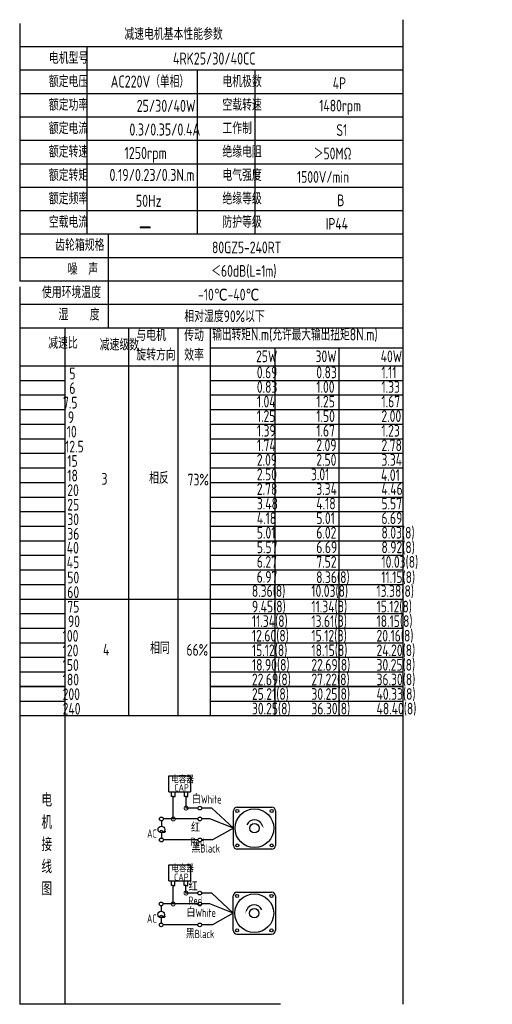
# Model space of a CAD drawing. Header units: inches. Extents: x -739 to 4096, y 9 to 1581.
# Tile 5 of 36: x 675 to 951, y 703 to 1277. Entities that reach past the tile are written whole.
import ezdxf

# ---------------------------------------------------------------- set-up
doc = ezdxf.new("R2010")
doc.units = ezdxf.units.IN
doc.header["$LTSCALE"] = 10
doc.header["$MEASUREMENT"] = 0
for name, color, linetype in [('1轮廓实线层', 7, 'Continuous'), ('2细线层', 4, 'Continuous'), ('6文字层', 3, 'Continuous'), ('7标注层', 4, 'Continuous')]:
    doc.layers.add(name, color=color, linetype=linetype)
doc.styles.add('PC_TEXTSTYLE', font='isocp.shx', dxfattribs={"width": 0.8, "bigfont": 'HZFS.SHX'})

# ---------------------------------------------------------------- blocks, each defined once
blk = doc.blocks.new('_DotSmall')
at = {"color": 0, "linetype": 'ByBlock', "const_width": 0.5}
blk.add_lwpolyline([(-0.0625, 0, 1), (0.0625, 0, 1)], format="xyb", close=True, dxfattribs=at)

msp = doc.modelspace()

# ---------------------------------------------------------------- linework, layer by layer
at = {"layer": '1轮廓实线层'}
for p, q in [((674.949, 1274.811), (674.949, 1124.563)), ((898.381, 1277), (898.381, 886.181)), ((674.949, 1121.348), (674.949, 847.317)), ((674.949, 886.181), (674.949, 703)), ((898.381, 886.181), (898.381, 703)), ((827.11, 703), (674.949, 703))]:
    msp.add_line(p, q, dxfattribs=at)
at = {"layer": '1轮廓实线层', "color": 4}
for p, q in [((786.274, 1085.653), (898.381, 1085.653)), ((823.644, 1085.653), (823.644, 871.302)), ((861.014, 1085.653), (861.014, 871.302))]:
    msp.add_line(p, q, dxfattribs=at)
at = {"layer": '2细线层'}
for p, q in [((898.381, 1261.152), (674.949, 1261.152)), ((714.087, 1261.152), (714.087, 1151.881)), ((898.381, 1247.493), (674.949, 1247.493)), ((778.418, 1247.493), (778.418, 1151.881)), ((812.109, 1247.493), (812.109, 1151.881)), ((898.381, 1233.834), (674.949, 1233.834)), ((898.381, 1220.175), (674.949, 1220.175)), ((898.381, 1206.516), (674.949, 1206.516)), ((898.381, 1192.857), (674.949, 1192.857)), ((898.381, 1179.198), (674.949, 1179.198)), ((898.381, 1165.539), (674.949, 1165.539)), ((898.381, 1151.881), (674.949, 1151.881)), ((726.504, 1151.881), (726.504, 1097.245)), ((898.381, 1138.222), (674.949, 1138.222)), ((898.381, 1124.563), (674.949, 1124.563)), ((898.381, 1124.563), (674.949, 1124.563)), ((898.381, 1110.904), (674.949, 1110.904)), ((898.381, 1110.904), (674.949, 1110.904)), ((842.326, 1097.245), (674.949, 1097.245)), ((898.381, 1097.245), (674.949, 1097.245)), ((701.494, 871.302), (701.494, 1097.245)), ((738.587, 871.302), (738.587, 1097.245)), ((767.433, 871.302), (767.433, 1097.245)), ((786.274, 871.302), (786.274, 1097.245)), ((674.949, 1075.208), (898.381, 1075.208)), ((674.949, 1066.712), (701.494, 1066.712)), ((786.274, 1066.712), (898.381, 1066.712)), ((674.949, 1058.216), (701.494, 1058.216)), ((786.274, 1058.216), (898.381, 1058.216)), ((674.949, 1049.72), (701.494, 1049.72)), ((786.274, 1049.72), (898.381, 1049.72)), ((674.949, 1041.224), (701.494, 1041.224)), ((786.274, 1041.224), (898.381, 1041.224)), ((674.949, 1032.728), (701.494, 1032.728)), ((786.274, 1032.728), (898.381, 1032.728)), ((674.949, 1024.232), (701.494, 1024.232)), ((786.274, 1024.232), (898.381, 1024.232)), ((674.949, 1015.736), (701.494, 1015.736)), ((786.274, 1015.736), (898.381, 1015.736)), ((674.949, 1007.24), (701.494, 1007.24)), ((786.274, 1007.24), (898.381, 1007.24)), ((674.949, 998.744), (701.494, 998.744)), ((786.274, 998.744), (898.381, 998.744)), ((674.949, 990.247), (701.494, 990.247)), ((786.274, 990.247), (898.381, 990.247)), ((674.949, 981.751), (701.494, 981.751)), ((786.274, 981.751), (898.381, 981.751)), ((674.949, 973.255), (701.494, 973.255)), ((786.274, 973.255), (898.381, 973.255)), ((674.949, 964.759), (701.494, 964.759)), ((786.274, 964.759), (898.381, 964.759)), ((674.949, 956.263), (701.494, 956.263)), ((786.274, 956.263), (898.381, 956.263)), ((674.949, 947.767), (701.494, 947.767)), ((786.274, 947.767), (898.381, 947.767)), ((674.949, 939.271), (786.274, 939.271)), ((786.274, 939.271), (898.381, 939.271)), ((674.949, 930.775), (701.494, 930.775)), ((786.274, 930.775), (898.381, 930.775)), ((674.949, 922.279), (701.494, 922.279)), ((786.274, 922.279), (898.381, 922.279)), ((674.949, 913.783), (701.494, 913.783)), ((786.274, 913.783), (898.381, 913.783)), ((674.949, 905.287), (701.494, 905.287)), ((786.274, 905.287), (898.381, 905.287)), ((674.949, 896.79), (701.494, 896.79)), ((786.274, 896.79), (898.381, 896.79)), ((701.494, 888.294), (674.949, 888.294)), ((674.949, 888.294), (701.494, 888.294)), ((898.381, 888.294), (786.274, 888.294)), ((786.274, 888.294), (898.381, 888.294)), ((674.949, 879.798), (701.494, 879.798)), ((786.274, 879.798), (898.381, 879.798)), ((674.949, 871.302), (786.274, 871.302)), ((701.494, 703), (701.494, 871.302)), ((786.274, 871.302), (898.381, 871.302)), ((762.007, 826.91), (762.007, 836.196)), ((762.007, 836.196), (774.644, 836.196)), ((774.644, 836.196), (774.644, 826.91)), ((762.007, 826.91), (774.593, 826.91)), ((763.488, 824.131), (763.488, 826.91)), ((765.529, 824.131), (765.529, 826.91)), ((770.972, 824.138), (770.972, 826.917)), ((773.013, 824.138), (773.013, 826.917)), ((764.538, 824.131), (763.488, 824.131)), ((764.509, 824.131), (765.559, 824.131)), ((764.538, 811.039), (764.538, 824.131)), ((772.022, 824.138), (770.972, 824.138)), ((771.992, 824.138), (773.042, 824.138)), ((772.022, 817.386), (772.022, 824.165)), ((778.932, 817.386), (772.022, 817.386)), ((787.045, 817.386), (781.119, 817.386)), ((799.592, 805.648), (787.045, 817.386)), ((778.937, 811.039), (764.538, 811.039)), ((799.592, 805.648), (787.425, 798.813)), ((778.932, 798.813), (758.698, 798.813)), ((787.425, 798.813), (781.119, 798.813)), ((761.934, 775.006), (761.934, 784.292)), ((761.934, 784.292), (774.571, 784.292)), ((774.571, 784.292), (774.571, 775.006)), ((761.934, 775.006), (774.52, 775.006)), ((763.415, 772.227), (763.415, 775.006)), ((765.456, 772.227), (765.456, 775.006)), ((770.899, 772.234), (770.899, 775.013)), ((772.94, 772.234), (772.94, 775.013)), ((764.465, 772.227), (763.415, 772.227)), ((764.436, 761.505), (764.436, 772.227)), ((764.436, 772.227), (765.486, 772.227)), ((771.949, 772.234), (770.899, 772.234)), ((771.919, 772.234), (772.969, 772.234)), ((771.919, 767.852), (771.919, 772.228)), ((778.829, 767.852), (771.919, 767.852)), ((786.943, 767.852), (781.016, 767.852)), ((799.49, 756.114), (786.943, 767.852)), ((778.834, 761.505), (764.436, 761.505)), ((799.49, 756.114), (787.323, 749.279)), ((778.829, 749.279), (758.596, 749.279)), ((787.323, 749.279), (781.016, 749.279)), ((801.672, 743.84), (821.856, 743.84))]:
    msp.add_line(p, q, dxfattribs=at)
at = {"layer": '2细线层', "color": 4}
for p, q in [((799.592, 795.556), (799.592, 815.74)), ((801.774, 817.922), (821.958, 817.922)), ((824.14, 815.74), (824.14, 795.556)), ((821.958, 793.374), (801.774, 793.374)), ((802.668, 793.374), (801.774, 793.374)), ((799.49, 746.022), (799.49, 766.206)), ((801.672, 768.388), (821.856, 768.388)), ((824.038, 766.206), (824.038, 746.022))]:
    msp.add_line(p, q, dxfattribs=at)
at = {"layer": '2细线层'}
for points in [[(816.244, 807.689, 0, 0, 0), (816.244, 807.689, 0.818, 0, 0), (817.223, 805.588, 0, 0, 0)], [(807.386, 758.155, 0, 0, 0), (807.386, 758.155, 0.818, 0, 0), (806.407, 756.054, 0, 0, 0)]]:
    msp.add_lwpolyline(points, format="xyseb", dxfattribs=at)
for centre in [(780.025, 817.386), (757.557, 811.039), (780.03, 811.039), (757.575, 798.813), (780.025, 798.813), (779.923, 767.852), (757.455, 761.505), (779.928, 761.505), (757.473, 749.279), (779.923, 749.279)]:
    msp.add_circle(centre, 1.094, dxfattribs=at)
at = {"layer": '2细线层', "color": 4}
for centre, radius in [((811.866, 805.648), 11.296), ((801.837, 815.677), 0.886), ((821.895, 815.677), 0.886), ((811.866, 805.648), 2.728), ((801.837, 795.619), 0.886), ((821.895, 795.619), 0.886), ((811.764, 756.114), 11.296), ((801.735, 766.143), 0.886), ((821.793, 766.143), 0.886), ((811.764, 756.114), 2.728), ((801.735, 746.085), 0.886), ((821.793, 746.085), 0.886)]:
    msp.add_circle(centre, radius, dxfattribs=at)
for centre, start, end in [((801.774, 815.74), 90, 180), ((821.958, 815.74), 0, 90), ((801.774, 795.556), 180, 270), ((821.958, 795.556), 270, 0), ((801.672, 766.206), 90, 180), ((821.856, 766.206), 0, 90), ((801.672, 746.022), 180, 270), ((821.856, 746.022), 270, 0)]:
    msp.add_arc(centre, 2.182, start, end, dxfattribs=at)
at = {"layer": '2细线层'}
for centre in [(811.866, 805.648), (811.764, 756.114)]:
    msp.add_arc(centre, 4.83, 25, 156.223514, dxfattribs=at)
at = {"layer": '7标注层'}
for p, q in [((757.569, 809.945), (757.571, 806.85)), ((764.538, 811.039), (758.651, 811.039)), ((785.923, 811.039), (781.124, 811.039)), ((799.592, 805.648), (785.923, 811.039)), ((757.573, 803.002), (757.575, 799.906)), ((757.466, 760.412), (757.468, 757.316)), ((764.436, 761.505), (758.548, 761.505)), ((785.82, 761.505), (781.021, 761.505)), ((799.49, 756.114), (785.82, 761.505)), ((757.471, 753.468), (757.473, 750.373))]:
    msp.add_line(p, q, dxfattribs=at)
for centre in [(757.572, 804.926), (757.469, 755.392)]:
    msp.add_circle(centre, 1.924, dxfattribs=at)

# ---------------------------------------------------------------- block references
at = {"layer": '2细线层'}
for p, xscale, yscale, zscale, rotation in [((772.022, 817.386), 4.608324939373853, 4.608324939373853, 4.608324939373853, 0.0552960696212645), ((764.538, 811.039), 4.608324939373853, 4.608324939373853, 4.608324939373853, 0.0552960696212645), ((771.919, 767.852), 4.608324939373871, 4.608324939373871, 4.608324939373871, 0.05529606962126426), ((764.436, 761.505), 4.608324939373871, 4.608324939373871, 4.608324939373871, 0.05529606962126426)]:
    msp.add_blockref('_DotSmall', p, dxfattribs=dict(at, xscale=xscale, yscale=yscale, zscale=zscale, rotation=rotation))

# ---------------------------------------------------------------- texts
at = {"layer": '6文字层', "style": 'PC_TEXTSTYLE'}
for s, insert, char_height, width, attachment_point in [('{\\C3;减速电机基本性能参数}', (735.985, 1272.054), 6.82948, 79.68493, 1), ('{\\C3;         电机型号 }', (663.849, 1258.098), 6.82948, 79.68493, 1), ('\\pi15.734;{\\C3;      4RK25/30/40CC}', (729.254, 1257.883), 7.04396, 97.70874, 1), ('{\\C3;       AC220V（单相）}', (705.453, 1244.469), 7.04396, 82.18743, 1), ('{\\C3;         额定电压}', (663.849, 1244.439), 6.82948, 79.68493, 1), ('{\\C3;         电机极数}', (765.047, 1244.439), 6.82948, 79.68493, 1), ('{\\C3;         4P}', (829.411, 1243.391), 6.82948, 79.68493, 1), ('{\\C3;         额定功率}', (663.849, 1230.78), 6.82948, 79.68493, 1), ('{\\C3;              25/30/40W}', (698.069, 1230.308), 7.04396, 82.18743, 1), ('{\\C3;         空载转速}', (765.047, 1230.78), 6.82948, 79.68493, 1), ('{\\C3;          1480rpm}', (818.394, 1230.325), 6.82948, 79.68493, 1), ('{\\C3;         额定电流}', (663.849, 1217.121), 6.82948, 79.68493, 1), ('{\\C3;              0.3/0.35/0.4A}', (693.818, 1216.492), 7.04396, 82.18743, 1), ('{\\C3;         工作制}', (765.047, 1217.121), 6.82948, 79.68493, 1), ('{\\C3;           S1}', (825.295, 1216.073), 6.82948, 79.68493, 1), ('{\\C3;         额定转速}', (663.849, 1203.462), 6.82948, 79.68493, 1), ('{\\C3;       1250rpm}', (713.501, 1202.784), 7.04396, 82.18743, 1), ('{\\C3;         绝缘电阻}', (765.047, 1203.462), 6.82948, 79.68493, 1), ('{\\C3;       ＞50MΩ}', (824.523, 1202.414), 6.82948, 79.68493, 1), ('{\\C3;         额定转矩}', (663.849, 1189.804), 6.82948, 79.68493, 1), ('{\\C3;       0.19/0.23/0.3N.m}', (704.754, 1190.009), 7.04396, 82.18743, 1), ('{\\C3;         电气强度}', (765.047, 1189.804), 6.82948, 79.68493, 1), ('{\\C3;  1500V/min}', (830.391, 1188.755), 6.82948, 79.68493, 1), ('{\\C3;         额定频率}', (663.849, 1176.145), 6.82948, 79.68493, 1), ('{\\C3;         绝缘等级}', (765.047, 1176.145), 6.82948, 79.68493, 1), ('{\\C3;        50Hz}', (716.913, 1174.918), 7.04396, 82.18743, 1), ('{\\C3;          B}', (828.896, 1175.096), 6.82948, 79.68493, 1), ('{\\C3;         空载电流}', (663.849, 1162.486), 6.82948, 79.68493, 1), ('{\\C3;         防护等级}', (765.047, 1162.486), 6.82948, 79.68493, 1), ('{\\C3;         IP44}', (825.295, 1161.437), 6.82948, 79.68493, 1), ('{\\C3;        \\H1.6708x;—}', (719.31, 1162.793), 6.82948, 79.68493, 1), ('{\\C3;              齿轮箱规格}', (651.94, 1149.071), 6.82948, 79.68493, 1), ('{\\C3;             80GZ5-240RT}', (746.494, 1147.644), 6.82948, 79.68493, 1), ('{\\C3;              噪  声}', (659.225, 1134.988), 6.82948, 79.68493, 1), ('{\\C3;              ＜60dB(L=1m)}', (742.9, 1133.944), 6.82948, 79.68493, 1), ('{\\C3;       使用环境温度}', (666.09, 1121.509), 6.82948, 79.68493, 1), ('{\\C3;       -10℃-40℃}', (757.12, 1120.151), 6.82948, 79.68493, 1), ('{\\C3;           湿    度}', (663.218, 1108.5), 6.82948, 79.68493, 1), ('{\\C3;      相对湿度90%以下}', (752.232, 1107.527), 6.82948, 79.68493, 1), ('{\\C3;与电机\\P旋转方向}', (742.967, 1096.502), 6.8295, 79.68493, 1), ('{\\C3;传动\\P效率}', (770.92, 1096.43), 6.8295, 79.68493, 1), ('{\\C3;输出转矩N.m(允许最大输出扭矩8N.m)}', (787.266, 1096.996), 7.04396, 122.53347, 1), ('{\\C3;              减速比}', (647.877, 1091.94), 6.82948, 79.68493, 1), ('{\\C3;              减速级数}', (677.901, 1090.949), 6.82948, 79.68493, 1), ('{\\C3;                25W}', (762.823, 1084.157), 6.82948, 79.68493, 1), ('{\\C3;                30W}', (797.502, 1084.157), 6.82948, 79.68493, 1), ('{\\C3;                40W}', (835.478, 1084.157), 6.82948, 79.68493, 1), ('{\\C3;                   5}', (644.568, 1074.135), 6.82948, 79.68493, 1), ('{\\C3;                0.69}', (763.268, 1074.776), 6.82948, 79.68493, 1), ('{\\C3;                0.83}', (797.947, 1074.776), 6.82948, 79.68493, 1), ('{\\C3;                1.11}', (835.923, 1074.776), 6.82948, 79.68493, 1), ('{\\C3;                   6}', (644.568, 1065.639), 6.82948, 79.68493, 1), ('{\\C3;                0.83}', (763.268, 1066.28), 6.82948, 79.68493, 1), ('{\\C3;                1.00}', (797.947, 1066.28), 6.82948, 79.68493, 1), ('{\\C3;                1.33}', (835.923, 1066.28), 6.82948, 79.68493, 1), ('{\\C3;                  7.5}', (643.969, 1057.143), 6.82948, 79.68493, 1), ('{\\C3;                1.04}', (763.268, 1057.784), 6.82948, 79.68493, 1), ('{\\C3;                1.25}', (797.947, 1057.784), 6.82948, 79.68493, 1), ('{\\C3;                1.67}', (835.923, 1057.784), 6.82948, 79.68493, 1), ('{\\C3;                  9}', (646.846, 1048.647), 6.82948, 79.68493, 1), ('{\\C3;                1.25}', (763.268, 1049.288), 6.82948, 79.68493, 1), ('{\\C3;                1.50}', (797.947, 1049.288), 6.82948, 79.68493, 1), ('{\\C3;                2.00}', (835.923, 1049.288), 6.82948, 79.68493, 1), ('{\\C3;                   10}', (643.049, 1040.253), 6.82948, 79.68493, 1), ('{\\C3;                1.39}', (763.268, 1040.792), 6.82948, 79.68493, 1), ('{\\C3;                1.67}', (797.947, 1040.792), 6.82948, 79.68493, 1), ('{\\C3;                1.23}', (835.923, 1040.792), 6.82948, 79.68493, 1), ('{\\C3;                   12.5}', (642.099, 1031.549), 6.82948, 79.68493, 1), ('{\\C3;                1.74}', (763.268, 1032.295), 6.82948, 79.68493, 1), ('{\\C3;                2.09}', (797.947, 1032.295), 6.82948, 79.68493, 1), ('{\\C3;                2.78}', (835.923, 1032.295), 6.82948, 79.68493, 1), ('{\\C3;                   15}', (643.37, 1023.158), 6.82948, 79.68493, 1), ('{\\C3;                2.09}', (763.268, 1023.799), 6.82948, 79.68493, 1), ('{\\C3;                2.50}', (797.947, 1023.799), 6.82948, 79.68493, 1), ('{\\C3;                3.34}', (835.923, 1023.799), 6.82948, 79.68493, 1), ('{\\C3;                   18}', (643.37, 1014.662), 6.82948, 79.68493, 1), ('{\\C3;     3}', (707.055, 1012.759), 6.82948, 79.68493, 1), ('{\\C3;     相反}', (734.791, 1013.244), 6.82948, 79.68493, 1), ('{\\C3;  73%}', (766.622, 1012.292), 6.82948, 79.68493, 1), ('{\\C3;                2.50}', (763.268, 1015.303), 6.82948, 79.68493, 1), ('{\\C3;               3.01}', (797.947, 1015.303), 6.82948, 79.68493, 1), ('{\\C3;               4.01}', (838.801, 1014.958), 6.82948, 79.68493, 1), ('{\\C3;                   20}', (643.37, 1006.166), 6.82948, 79.68493, 1), ('{\\C3;                2.78}', (763.268, 1006.807), 6.82948, 79.68493, 1), ('{\\C3;                3.34}', (797.947, 1006.807), 6.82948, 79.68493, 1), ('{\\C3;                4.46}', (835.923, 1006.807), 6.82948, 79.68493, 1), ('{\\C3;                   25}', (643.37, 997.67), 6.82948, 79.68493, 1), ('{\\C3;                3.48}', (763.268, 998.311), 6.82948, 79.68493, 1), ('{\\C3;                4.18}', (797.947, 998.311), 6.82948, 79.68493, 1), ('{\\C3;                5.57}', (835.923, 998.311), 6.82948, 79.68493, 1), ('{\\C3;                   30}', (643.37, 989.174), 6.82948, 79.68493, 1), ('{\\C3;                4.18}', (763.268, 989.815), 6.82948, 79.68493, 1), ('{\\C3;                5.01}', (797.947, 989.815), 6.82948, 79.68493, 1), ('{\\C3;                6.69}', (835.923, 989.815), 6.82948, 79.68493, 1), ('{\\C3;                8.03(8)}', (835.923, 981.319), 6.82948, 79.68493, 1), ('{\\C3;                   36}', (643.37, 980.678), 6.82948, 79.68493, 1), ('{\\C3;                5.01}', (763.268, 981.319), 6.82948, 79.68493, 1), ('{\\C3;                6.02}', (797.947, 981.319), 6.82948, 79.68493, 1), ('{\\C3;                   40}', (643.057, 972.561), 6.82948, 79.68493, 1), ('{\\C3;                5.57}', (763.268, 972.823), 6.82948, 79.68493, 1), ('{\\C3;                6.69}', (797.947, 972.823), 6.82948, 79.68493, 1), ('{\\C3;                8.92(8)}', (835.923, 972.823), 6.82948, 79.68493, 1), ('{\\C3;                6.27}', (763.268, 964.327), 6.82948, 79.68493, 1), ('{\\C3;                7.52}', (797.947, 964.327), 6.82948, 79.68493, 1), ('{\\C3;                10.03(8)}', (835.923, 964.327), 6.82948, 79.68493, 1), ('{\\C3;                   45}', (643.057, 964.064), 6.82948, 79.68493, 1), ('{\\C3;                   50}', (643.37, 955.19), 6.82948, 79.68493, 1), ('{\\C3;                6.97}', (763.19, 955.569), 6.82948, 79.68493, 1), ('{\\C3;               8.36(8)}', (800.975, 955.397), 6.82948, 79.68493, 1), ('{\\C3;               11.15(8)}', (838.952, 955.397), 6.82948, 79.68493, 1), ('{\\C3;                8.36(8)}', (760.356, 947.335), 6.82948, 79.68493, 1), ('{\\C3;                10.03(8)}', (795.035, 947.335), 6.82948, 79.68493, 1), ('{\\C3;                13.38(8)}', (833.011, 947.335), 6.82948, 79.68493, 1), ('{\\C3;                   60}', (643.37, 946.694), 6.82948, 79.68493, 1), ('{\\C3;                   75}', (643.37, 938.198), 6.82948, 79.68493, 1), ('{\\C3;                9.45(8)}', (760.404, 938.287), 6.82948, 79.68493, 1), ('{\\C3;                11.34(8)}', (795.083, 938.287), 6.82948, 79.68493, 1), ('{\\C3;                15.12(8)}', (833.059, 938.287), 6.82948, 79.68493, 1), ('{\\C3;                11.34(8)}', (760.404, 929.791), 6.82948, 79.68493, 1), ('{\\C3;                13.61(8)}', (795.083, 929.791), 6.82948, 79.68493, 1), ('{\\C3;                18.15(8)}', (833.059, 929.791), 6.82948, 79.68493, 1), ('{\\C3;                   90}', (643.791, 929.701), 6.82948, 79.68493, 1), ('{\\C3;                  100}', (643.791, 921.205), 6.82948, 79.68493, 1), ('{\\C3;                12.60(8)}', (760.402, 921.295), 6.82948, 79.68493, 1), ('{\\C3;                15.12(8)}', (795.081, 921.295), 6.82948, 79.68493, 1), ('{\\C3;                20.16(8)}', (833.058, 921.295), 6.82948, 79.68493, 1), ('{\\C3;                  120}', (643.791, 912.709), 6.82948, 79.68493, 1), ('{\\C3;     4}', (707.907, 913.172), 6.82948, 79.68493, 1), ('{\\C3;     相同}', (735.364, 914.086), 6.82948, 79.68493, 1), ('{\\C3;   66%}', (762.845, 913.026), 6.82948, 79.68493, 1), ('{\\C3;                15.12(8)}', (760.402, 912.799), 6.82948, 79.68493, 1), ('{\\C3;                18.15(8)}', (795.081, 912.799), 6.82948, 79.68493, 1), ('{\\C3;                24.20(8)}', (833.058, 912.799), 6.82948, 79.68493, 1), ('{\\C3;                  150}', (643.791, 904.213), 6.82948, 79.68493, 1), ('{\\C3;                18.90(8)}', (760.402, 904.303), 6.82948, 79.68493, 1), ('{\\C3;                22.69(8)}', (795.081, 904.303), 6.82948, 79.68493, 1), ('{\\C3;                30.25(8)}', (833.058, 904.303), 6.82948, 79.68493, 1), ('{\\C3;                  180}', (643.791, 895.717), 6.82948, 79.68493, 1), ('{\\C3;                22.69(8)}', (760.402, 895.807), 6.82948, 79.68493, 1), ('{\\C3;                27.22(8)}', (795.081, 895.807), 6.82948, 79.68493, 1), ('{\\C3;                36.30(8)}', (833.058, 895.807), 6.82948, 79.68493, 1), ('{\\C3;                  200}', (643.791, 887.221), 6.82948, 79.68493, 1), ('{\\C3;                25.21(8)}', (760.402, 887.311), 6.82948, 79.68493, 1), ('{\\C3;                30.25(8)}', (795.081, 887.311), 6.82948, 79.68493, 1), ('{\\C3;                40.33(8)}', (833.058, 887.311), 6.82948, 79.68493, 1), ('{\\C3;                  240}', (643.791, 878.725), 6.82948, 79.68493, 1), ('{\\C3;                30.25(8)}', (760.402, 878.815), 6.82948, 79.68493, 1), ('{\\C3;                36.30(8)}', (795.081, 878.815), 6.82948, 79.68493, 1), ('{\\C3;                48.40(8)}', (833.058, 878.815), 6.82948, 79.68493, 1), ('\\pi0.53358;电容器', (762.776, 836.004), 4.0922, 22.00288, 1), ('{\\C3;     电\\P     机\\P     接\\P     线\\P     图}', (681.882, 825.945), 7.76078, 152.88902, 2), ('\\pi2.7793;CAP', (762.318, 831.309), 4.0922, 12.5861, 1), ('白White', (775.456, 824.921), 4.8615, 16.75138, 1), ('\\pi1.845;AC', (747.434, 804.961), 4.86153, 8.74608, 1), ('\\pi0.099965;~', (755.834, 808.418), 9.83109, 3.34588, 1), ('\\pi0.16814;红Red', (774.709, 808.303), 4.86153, 12.43353, 1), ('黑Black', (775.109, 796.347), 4.8615, 17.42562, 1), ('\\pi0.53358;电容器', (762.825, 784.078), 4.0922, 18.93636, 1), ('\\pi2.7793;CAP', (762.177, 779.224), 4.0922, 12.5861, 1), ('\\pi0.16814;红Red', (773.332, 773.956), 4.86153, 12.43353, 1), ('白White', (772.207, 758.776), 4.8615, 18.82882, 1), ('\\pi1.845;AC', (747.332, 755.427), 4.86153, 8.74608, 1), ('\\pi0.099965;~', (755.732, 758.884), 9.83109, 3.34588, 1), ('黑Black', (771.789, 746.441), 4.8615, 18.26035, 1)]:
    msp.add_mtext(s, dxfattribs=dict(at, insert=insert, char_height=char_height, width=width, attachment_point=attachment_point))

doc.saveas('drawing.dxf')
